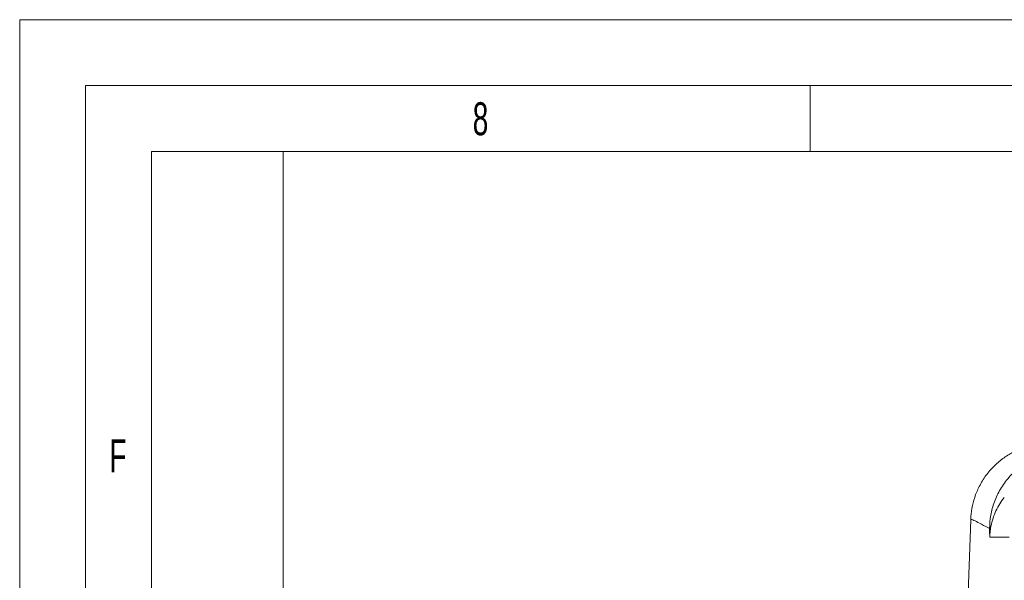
# Model space of a CAD drawing. Header units: millimetres. Extents: x 0 to 420, y 0 to 297.
# Tile 9 of 30: x 0 to 75, y 254 to 297. Entities that reach past the tile are written whole.
import ezdxf

# ---------------------------------------------------------------- set-up
doc = ezdxf.new("R2010")
doc.units = ezdxf.units.MM
doc.styles.add('SLDTEXTSTYLE0', font='TXT', dxfattribs={"width": 0.638186})

# ---------------------------------------------------------------- blocks, each defined once
blk = doc.blocks.new('SW_NOTE_0')
at = {"color": 0, "linetype": 'Continuous', "lineweight": 0, "char_height": 1.5, "attachment_point": 1, "rotation": 90, "style": 'SLDTEXTSTYLE0'}
for s, insert in [('NOTICE - LANGE Company claims proprietary rights in the information disclosed on this drawing.', (-1.934, 0)), ('be used to manufacture anything, wether or not shown here on, reproduced or disclosed to', (2.866, 0)), ('It is issued in confidence for engeneering information only and may not in whole or a part,', (0.466, 0)), ('anyone without direct permission from LANGE Company.', (5.266, 0))]:
    blk.add_mtext(s, dxfattribs=dict(at, insert=insert))

msp = doc.modelspace()

# ---------------------------------------------------------------- linework, layer by layer
at = {"color": 133, "linetype": 'Continuous', "lineweight": 0}
for p, q in [((0, 297), (0, 0)), ((420, 297), (0, 297)), ((415, 292), (5, 292)), ((5, 292), (5, 5)), ((60, 292), (60, 287)), ((10, 287), (10, 240.83333)), ((60, 287), (10, 287)), ((20, 287), (20, 10)), ((110, 287), (60, 287))]:
    msp.add_line(p, q, dxfattribs=at)
at = {"color": 7, "linetype": 'Continuous', "lineweight": 15}
msp.add_line((72.1911, 259.04954), (71.8671, 249.77158), dxfattribs=at)
at = {"color": 8, "linetype": 'Continuous', "lineweight": 0}
msp.add_line((75.11951, 257.73277), (73.63457, 257.73277), dxfattribs=at)
msp.add_arc((73.97908, 258.3239), 0.35264, 134.7787218, 170.1184222, dxfattribs=at)
at = {"color": 7, "linetype": 'Continuous', "lineweight": 15}
for points, knots in [([(77.74951, 264.84368), (77.58974, 264.83178), (77.19009, 264.802), (76.48418, 264.63708), (75.68343, 264.34028), (74.89913, 263.90795), (74.14917, 263.33296), (73.48219, 262.62572), (72.94022, 261.81735), (72.54953, 260.97497), (72.30966, 260.13599), (72.20203, 259.48346), (72.20194, 259.13887), (72.20192, 259.04872)], [0, 0, 0, 0, 0.06444317, 0.16119273, 0.2593956, 0.35864178, 0.45843714, 0.56776559, 0.67278463, 0.77373989, 0.87140162, 0.96635408, 1, 1, 1, 1]), ([(74.74479, 260.75357), (74.49028, 260.4392), (74.27954, 260.10039), (74.02499, 259.55469), (73.95029, 259.36574), (73.82331, 258.97667), (73.77157, 258.77839), (73.7307, 258.57422)], [0, 0, 0, 0, 0.5, 0.5, 0.75, 0.75, 1, 1, 1, 1])]:
    msp.add_open_spline(points, degree=3, knots=knots, dxfattribs=at)
at = {"color": 8, "linetype": 'Continuous', "lineweight": 0}
for points, knots in [([(73.63168, 258.38442), (73.63254, 258.72616), (73.66196, 259.06643), (73.78025, 259.74393), (73.86912, 260.08134), (74.1143, 260.75197), (74.26709, 261.0755), (74.54401, 261.54211), (74.64431, 261.69452), (74.86197, 261.99264), (74.97938, 262.13818), (75.34951, 262.55376), (75.62246, 262.80664), (76.07291, 263.14799), (76.23101, 263.25604), (76.55612, 263.45517), (76.72261, 263.5461), (77.06323, 263.7112), (77.23736, 263.78535), (77.59329, 263.91689), (77.77603, 263.97449), (78.32808, 264.11953), (78.70006, 264.17964), (79.07584, 264.20499)], [0, 0, 0, 0, 0.125, 0.125, 0.25, 0.25, 0.375, 0.375, 0.4375, 0.4375, 0.5, 0.5, 0.625, 0.625, 0.6875, 0.6875, 0.75, 0.75, 0.8125, 0.8125, 0.875, 0.875, 1, 1, 1, 1]), ([(73.63168, 258.38442), (73.60154, 258.40108), (73.30476, 258.56516), (72.83265, 258.81904), (72.39993, 259.028), (72.1933, 259.10593), (72.21352, 259.06192), (72.21967, 259.04854)], [0, 0, 0, 0, 0.03183943, 0.3134935, 0.59527299, 0.8769283, 1, 1, 1, 1])]:
    msp.add_open_spline(points, degree=3, knots=knots, dxfattribs=at)
msp.add_open_spline([(73.63457, 257.73277), (73.63357, 257.94999), (73.6326, 258.16721), (73.63168, 258.38442)], degree=3, dxfattribs=at)
at = {"color": 7, "linetype": 'Continuous', "lineweight": 15}
msp.add_open_spline([(73.7307, 258.57422), (73.67519, 258.29698), (73.64291, 258.01529), (73.63457, 257.73277)], degree=3, dxfattribs=at)

# ---------------------------------------------------------------- block references
at = {"color": 254, "linetype": 'Continuous', "lineweight": 0}
msp.add_blockref('SW_NOTE_0', (12.39013, 191.52491), dxfattribs=at)

# ---------------------------------------------------------------- texts
at = {"color": 254, "linetype": 'Continuous', "lineweight": 0, "char_height": 2.50001, "attachment_point": 2, "style": 'SLDTEXTSTYLE0'}
for s, insert in [('8', (34.98201, 290.73474)), ('F', (7.4654, 265.1514))]:
    msp.add_mtext(s, dxfattribs=dict(at, insert=insert))

doc.saveas('drawing.dxf')
